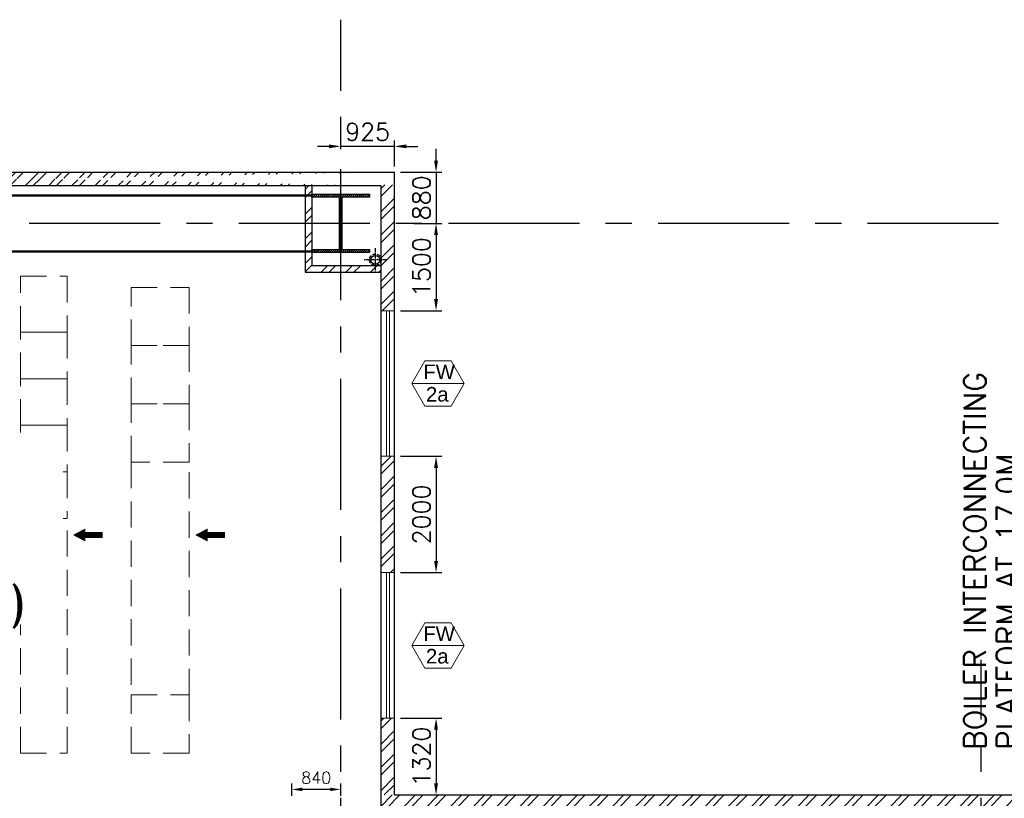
# Model space of a CAD drawing. Header units: inches. Extents: x 306235 to 1392759, y -66369 to 421098.
# Tile 38 of 91: x 477979 to 494889, y -5656 to 7721. Entities that reach past the tile are written whole.
import ezdxf
from ezdxf.enums import TextEntityAlignment as Align

# ---------------------------------------------------------------- set-up
doc = ezdxf.new("R2010")
doc.units = ezdxf.units.IN
doc.header["$LTSCALE"] = 1800
doc.header["$MEASUREMENT"] = 0
for name, pattern in [('CENTER', [2, 1.25, -0.25, 0.25, -0.25]), ('CENTER2', [1.125, 0.75, -0.125, 0.125, -0.125]), ('HIDDEN', [0.375, 0.25, -0.125]), ('HIDDEN2', [0.1875, 0.125, -0.0625])]:
    doc.linetypes.add(name, pattern=pattern)
doc.layers.get('0').update_dxf_attribs({"color": 253, "lineweight": 9})
for name, color, linetype, lineweight in [('1', 7, 'Continuous', 18), ('2CON', 1, 'Continuous', 13), ('A-WIN TAG', 3, 'Continuous', 13), ('A-WIN TAG TEXT', 3, 'Continuous', 13), ('PNL', 8, 'HIDDEN', 9), ('WALL HATCH', 251, 'Continuous', 13), ('WINDOW', 3, 'Continuous', 13)]:
    doc.layers.add(name, color=color, linetype=linetype, lineweight=lineweight)
for name, color, linetype in [('BRACING', 1, 'HIDDEN'), ('CEN', 2, 'CENTER'), ('COL', 1, 'Continuous'), ('DIM', 4, 'Continuous'), ('GRID', 251, 'CENTER'), ('RAIN WATER', 6, 'Continuous'), ('TEXT', 3, 'Continuous'), ('WALL', 6, 'Continuous')]:
    doc.layers.add(name, color=color, linetype=linetype)
doc.styles.add('ROAMNS', font='ROMANS.shx')
doc.styles.add('ROMANS', font='romans.shx')
doc.styles.add('ROMANT', font='romant')
doc.styles.get("Standard").update_dxf_attribs({"font": 'arial.ttf'})
doc.dimstyles.new('DIM INT 1', dxfattribs={"dimtxt": 300, "dimasz": 200, "dimexe": 100, "dimexo": 100, "dimgap": 100, "dimtad": 1, "dimdec": 0, "dimzin": 13, "dimdsep": 46, "dimlunit": 5, "dimtxsty": 'ROAMNS', "dimblk1": 'CLOSEDBLANK', "dimcen": 0.09, "dimclrd": 9, "dimclre": 9, "dimclrt": 4, "dimadec": 0, "dimazin": 0, "dimtfac": 1, "dimtdec": 0, "dimtix": 1, "dimtmove": 2, "dimatfit": 3, "dimfxl": 1, "dimtolj": 1, "dimtzin": 13, "dimarcsym": 0})
doc.dimstyles.new('DIM INT 2', dxfattribs={"dimtxt": 200, "dimasz": 180, "dimexe": 100, "dimexo": 100, "dimgap": 100, "dimtad": 1, "dimdec": 0, "dimzin": 13, "dimdsep": 46, "dimlunit": 5, "dimtxsty": 'ROAMNS', "dimcen": 0.09, "dimclrd": 9, "dimclre": 9, "dimclrt": 4, "dimadec": 0, "dimazin": 0, "dimtfac": 1, "dimtdec": 0, "dimtix": 1, "dimtmove": 2, "dimatfit": 3, "dimfxl": 1, "dimtolj": 1, "dimtzin": 13, "dimarcsym": 0})

# ---------------------------------------------------------------- blocks, each defined once
blk = doc.blocks.new('D E F G-ROW COLUMN UNIT2')
at = {"layer": 'COL'}
h = blk.add_hatch(dxfattribs=at)
h.set_pattern_fill('ANSI31', color=256, scale=200, angle=180, style=0)
h.set_pattern_definition([(225, (-557328.912, -127499.994), (17.6776695, -17.6776695), [])])
h.paths.add_polyline_path([(495, 500), (0, 500), (0, 446), (22, 450), (495, 450)])
h.paths.add_polyline_path([(0, 500), (-495, 500), (-495, 450), (0, 450)])
h.paths.add_polyline_path([(0, 450), (-22, 450), (-22, 0), (0, 0)])
h.paths.add_polyline_path([(22, 450), (0, 450), (0, 0), (22, 0)])
h.paths.add_polyline_path([(0, 0), (-22, 0), (-22, -450), (0, -450)])
h.paths.add_polyline_path([(22, 0), (0, 0), (0, -450), (22, -450)])
h.paths.add_polyline_path([(0, -450), (0, -500), (-495, -500), (-495, -450)])
h.paths.add_polyline_path([(495, -450), (0, -450), (0, -500), (495, -500)])
at = {"layer": 'CEN'}
for p, q in [((0, -500), (0, 500)), ((192, 0), (-192, 0))]:
    blk.add_line(p, q, dxfattribs=at)
at = {"layer": 'COL'}
for points in [[(-495, 500), (495, 500), (495, 450), (-495, 450)], [(-22, 450), (22, 450), (22, -450), (-22, -450)], [(-495, -450), (495, -450), (495, -500), (-495, -500)]]:
    blk.add_lwpolyline(points, close=True, dxfattribs=at)
blk = doc.blocks.new('*D457')
at = {"layer": 'Defpoints', "color": 0, "transparency": 16777216}
for p in [(484417, 5101), (484651, 4221), (485130, 4221)]:
    blk.add_point(p, dxfattribs=at)
at = {"layer": 'DIM', "color": 9, "lineweight": -2, "transparency": 16777216}
for p, q in [((485130, 5301), (485130, 5501)), ((484517, 5101), (485230, 5101)), ((485130, 5101), (485130, 4221)), ((484751, 4221), (485230, 4221)), ((485130, 4021), (485130, 3821))]:
    blk.add_line(p, q, dxfattribs=at)
at = {"layer": 'DIM', "color": 9, "transparency": 16777216}
for points in [[(485096, 5301), (485163, 5301), (485130, 5101)], [(485096, 4021), (485163, 4021), (485130, 4221)]]:
    blk.add_solid(points, dxfattribs=at)
at = {"layer": 'DIM', "color": 4, "transparency": 16777216, "insert": (484880, 4661), "char_height": 300, "attachment_point": 5, "rotation": 90, "style": 'ROAMNS'}
blk.add_mtext('\\A1;880', dxfattribs=at)
blk = doc.blocks.new('_ClosedBlank')
at = {"color": 0, "linetype": 'ByBlock', "lineweight": -2}
for p, q in [((-1, 0.167), (0, 0)), ((-1, 0.167), (-1, -0.167)), ((0, 0), (-1, -0.167))]:
    blk.add_line(p, q, dxfattribs=at)
blk = doc.blocks.new('*D458')
at = {"layer": 'Defpoints', "color": 0, "transparency": 16777216}
for p in [(483492, 5545), (483492, 5398), (484417, 5101)]:
    blk.add_point(p, dxfattribs=at)
at = {"layer": 'DIM', "color": 9, "lineweight": -2, "transparency": 16777216}
for p, q in [((483492, 5498), (483492, 5645)), ((484417, 5201), (484417, 5645)), ((483292, 5545), (483092, 5545)), ((484417, 5545), (483492, 5545)), ((484617, 5545), (484817, 5545))]:
    blk.add_line(p, q, dxfattribs=at)
at = {"layer": 'DIM', "color": 9, "transparency": 16777216}
for points in [[(483292, 5578), (483292, 5512), (483492, 5545)], [(484617, 5578), (484617, 5512), (484417, 5545)]]:
    blk.add_solid(points, dxfattribs=at)
at = {"layer": 'DIM', "color": 4, "transparency": 16777216, "insert": (483954, 5795), "char_height": 300, "attachment_point": 5, "style": 'ROAMNS'}
blk.add_mtext('\\A1;925', dxfattribs=at)
blk = doc.blocks.new('*D500')
at = {"layer": 'Defpoints', "color": 0, "transparency": 16777216}
for p in [(484417, 5101), (484651, 4221), (485130, 4221)]:
    blk.add_point(p, dxfattribs=at)
at = {"layer": 'DIM', "color": 9, "lineweight": -2, "transparency": 16777216}
for p, q in [((485130, 5301), (485130, 5501)), ((484517, 5101), (485230, 5101)), ((485130, 5101), (485130, 4221)), ((484751, 4221), (485230, 4221)), ((485130, 4021), (485130, 3821))]:
    blk.add_line(p, q, dxfattribs=at)
at = {"layer": 'DIM', "color": 9, "transparency": 16777216}
for points in [[(485096, 5301), (485163, 5301), (485130, 5101)], [(485096, 4021), (485163, 4021), (485130, 4221)]]:
    blk.add_solid(points, dxfattribs=at)
at = {"layer": 'DIM', "color": 4, "transparency": 16777216, "insert": (484880, 4661), "char_height": 300, "attachment_point": 5, "rotation": 90, "style": 'ROAMNS'}
blk.add_mtext('\\A1;880', dxfattribs=at)
blk = doc.blocks.new('*D501')
at = {"layer": 'Defpoints', "color": 0, "transparency": 16777216}
for p in [(484651, 4221), (484417, 2721), (485130, 2721)]:
    blk.add_point(p, dxfattribs=at)
at = {"layer": 'DIM', "color": 9, "lineweight": -2, "transparency": 16777216}
for p, q in [((484751, 4221), (485230, 4221)), ((485130, 4021), (485130, 2921)), ((484517, 2721), (485230, 2721))]:
    blk.add_line(p, q, dxfattribs=at)
at = {"layer": 'DIM', "color": 9, "transparency": 16777216}
for points in [[(485096, 4021), (485163, 4021), (485130, 4221)], [(485096, 2921), (485163, 2921), (485130, 2721)]]:
    blk.add_solid(points, dxfattribs=at)
at = {"layer": 'DIM', "color": 4, "transparency": 16777216, "insert": (484880, 3471), "char_height": 300, "attachment_point": 5, "rotation": 90, "style": 'ROAMNS'}
blk.add_mtext('\\A1;1500', dxfattribs=at)
blk = doc.blocks.new('*D502')
at = {"layer": 'Defpoints', "color": 0, "transparency": 16777216}
for p in [(484417, 221), (484417, -1779), (485130, -1779)]:
    blk.add_point(p, dxfattribs=at)
at = {"layer": 'DIM', "color": 9, "lineweight": -2, "transparency": 16777216}
for p, q in [((484517, 221), (485230, 221)), ((485130, 21), (485130, -1579)), ((484517, -1779), (485230, -1779))]:
    blk.add_line(p, q, dxfattribs=at)
at = {"layer": 'DIM', "color": 9, "transparency": 16777216}
for points in [[(485096, 21), (485163, 21), (485130, 221)], [(485096, -1579), (485163, -1579), (485130, -1779)]]:
    blk.add_solid(points, dxfattribs=at)
at = {"layer": 'DIM', "color": 4, "transparency": 16777216, "insert": (484880, -779), "char_height": 300, "attachment_point": 5, "rotation": 90, "style": 'ROAMNS'}
blk.add_mtext('\\A1;2000', dxfattribs=at)
blk = doc.blocks.new('*D503')
at = {"layer": 'Defpoints', "color": 0, "transparency": 16777216}
for p in [(484417, -4279), (484417, -5599), (485130, -5599)]:
    blk.add_point(p, dxfattribs=at)
at = {"layer": 'DIM', "color": 9, "lineweight": -2, "transparency": 16777216}
for p, q in [((484517, -4279), (485230, -4279)), ((485130, -4479), (485130, -5399)), ((484517, -5599), (485230, -5599))]:
    blk.add_line(p, q, dxfattribs=at)
at = {"layer": 'DIM', "color": 9, "transparency": 16777216}
for points in [[(485096, -4479), (485163, -4479), (485130, -4279)], [(485096, -5399), (485163, -5399), (485130, -5599)]]:
    blk.add_solid(points, dxfattribs=at)
at = {"layer": 'DIM', "color": 4, "transparency": 16777216, "insert": (484880, -4939), "char_height": 300, "attachment_point": 5, "rotation": 90, "style": 'ROAMNS'}
blk.add_mtext('\\A1;1320', dxfattribs=at)
blk = doc.blocks.new('*D504')
at = {"layer": 'Defpoints', "color": 0, "transparency": 16777216}
for p in [(483492, 5545), (483492, 5398), (484417, 5101)]:
    blk.add_point(p, dxfattribs=at)
at = {"layer": 'DIM', "color": 9, "lineweight": -2, "transparency": 16777216}
for p, q in [((483492, 5498), (483492, 5645)), ((484417, 5201), (484417, 5645)), ((483292, 5545), (483092, 5545)), ((484417, 5545), (483492, 5545)), ((484617, 5545), (484817, 5545))]:
    blk.add_line(p, q, dxfattribs=at)
at = {"layer": 'DIM', "color": 9, "transparency": 16777216}
for points in [[(483292, 5578), (483292, 5512), (483492, 5545)], [(484617, 5578), (484617, 5512), (484417, 5545)]]:
    blk.add_solid(points, dxfattribs=at)
at = {"layer": 'DIM', "color": 4, "transparency": 16777216, "insert": (483954, 5795), "char_height": 300, "attachment_point": 5, "style": 'ROAMNS'}
blk.add_mtext('\\A1;925', dxfattribs=at)
blk = doc.blocks.new('*D613')
at = {"layer": '1', "color": 9, "lineweight": -2, "transparency": 16777216}
for p, q in [((482652, -5614), (482652, -5403)), ((483492, -5614), (483492, -5403)), ((483312, -5503), (482832, -5503))]:
    blk.add_line(p, q, dxfattribs=at)
at = {"layer": '1', "color": 9, "transparency": 16777216}
for points in [[(482832, -5473), (482832, -5533), (482652, -5503)], [(483312, -5473), (483312, -5533), (483492, -5503)]]:
    blk.add_solid(points, dxfattribs=at)
at = {"layer": 'Defpoints', "color": 0, "transparency": 16777216}
for p in [(482652, -5503), (482652, -5714), (483492, -5714)]:
    blk.add_point(p, dxfattribs=at)
at = {"layer": '1', "color": 4, "transparency": 16777216, "insert": (483072, -5303), "char_height": 200, "attachment_point": 5, "style": 'ROAMNS'}
blk.add_mtext('\\A1;840', dxfattribs=at)
blk = doc.blocks.new('CCR 412 R3')
at = {"layer": 'PNL'}
for p, q in [((38000, 1899.8), (38000, 5930.8)), ((38000, 5930.8), (38800, 5930.8)), ((38800, 1899.8), (38800, 5930.8)), ((38000, 1899.8), (38800, 1899.8))]:
    blk.add_line(p, q, dxfattribs=at)
for points in [[(38000, 10090.8), (38800, 10090.8), (38800, 9130.8), (38000, 9130.8)], [(40900, 8899.8), (39900, 8899.8), (39900, 9899.8), (40900, 9899.8)], [(38000, 9130.8), (38800, 9130.8), (38800, 8330.8), (38000, 8330.8)], [(40900, 7899.8), (39900, 7899.8), (39900, 8899.8), (40900, 8899.8)], [(38000, 8330.8), (38800, 8330.8), (38800, 7530.8), (38000, 7530.8)], [(40900, 6899.8), (39900, 6899.8), (39900, 7899.8), (40900, 7899.8)], [(38000, 7530.8), (38800, 7530.8), (38800, 6730.8), (38000, 6730.8)], [(40900, 6899.8), (39900, 6899.8), (39900, 2899.8), (40900, 2899.8)], [(38000, 6730.8), (38800, 6730.8), (38800, 5930.8), (38000, 5930.8)], [(40900, 1899.8), (39900, 1899.8), (39900, 2899.8), (40900, 2899.8)]]:
    blk.add_lwpolyline(points, close=True, dxfattribs=at)
for points in [[(38901.6, 5646.6, 0, 225, 0), (39115, 5646.6, 225, 225, 0)], [(41001.6, 5646.6, 0, 225, 0), (41215, 5646.6, 225, 225, 0)]]:
    blk.add_lwpolyline(points, format="xyseb", dxfattribs=at)
at = {"layer": 'PNL', "const_width": 100}
for points in [[(39115, 5646.6), (39412.1, 5647.6)], [(41215, 5646.6), (41512.1, 5647.6)]]:
    blk.add_lwpolyline(points, dxfattribs=at)

msp = doc.modelspace()

# ---------------------------------------------------------------- hatches: boundary and pattern name
at = {"layer": 'WALL HATCH'}
h = msp.add_hatch(dxfattribs=at)
h.set_pattern_fill('ANSI32', color=256, scale=750, style=0)
h.set_pattern_definition([(45, (-87722.1, -144489), (-198.87378, 198.87378), []), (45, (-87589.52, -144489), (-198.87378, 198.87378), [])])
edge = h.paths.add_edge_path()
edge.add_line((472416.6, 5101.3), (484206.6, 5101.3))
edge.add_line((472186.6, 4871.3), (483976.6, 4871.3))
h = msp.add_hatch(dxfattribs=at)
h.set_pattern_fill('ANSI32', color=256, scale=800, style=0)
h.set_pattern_definition([(45, (-87722.1, -144504), (-212.13203, 212.13203), []), (45, (-87580.7, -144504), (-212.13203, 212.13203), [])])
h.paths.add_polyline_path([(484186.6, 3496.3), (482996.6, 3496.3), (482996.6, 4871.3), (482881.6, 4871.3), (482881.6, 3381.3), (484186.6, 3381.3)])
h = msp.add_hatch(dxfattribs=at)
h.set_pattern_fill('ANSI32', color=256, scale=750, style=0)
h.set_pattern_definition([(45, (-42602.1, -144504), (-198.87378, 198.87378), []), (45, (-42469.52, -144504), (-198.87378, 198.87378), [])])
h.paths.add_polyline_path([(484416.6, -4278.7), (484186.6, -4278.7), (484186.6, -5598.7), (484416.6, -5598.7)])
h.paths.add_polyline_path([(484416.6, 221.3), (484186.6, 221.3), (484186.6, -1778.7), (484416.6, -1778.7)])
h.paths.add_polyline_path([(484186.6, 2721.3), (484416.6, 2721.3), (484416.6, 4886.3), (484186.6, 4886.3)])
h = msp.add_hatch(dxfattribs=at)
h.set_pattern_fill('ANSI32', color=256, scale=750, style=0)
h.set_pattern_definition([(45, (-125722.24, -188915.74), (-198.87378, 198.87378), []), (45, (-125589.66, -188915.74), (-198.87378, 198.87378), [])])
h.paths.add_polyline_path([(547991.6, -5598.7), (547991.6, -5828.7), (561266.6, -5828.7), (561266.6, -5598.7)])
h.paths.add_polyline_path([(509991.6, -5598.8), (509991.6, -5828.7), (511991.6, -5828.7), (511991.6, -5598.8), (514991.6, -5598.8), (514991.6, -5828.7), (517741.6, -5828.7), (517741.6, -5598.8), (520741.6, -5598.8), (520741.6, -5828.7), (522741.6, -5828.7), (522741.6, -5598.8), (525741.6, -5598.8), (525741.6, -5828.7), (528491.6, -5828.7), (528491.6, -5598.8), (531491.6, -5598.8), (531491.6, -5828.7), (533491.6, -5828.7), (533491.6, -5598.8), (536491.6, -5598.8), (536491.6, -5828.7), (539241.6, -5828.7), (539241.6, -5598.8), (542241.6, -5598.8), (542241.6, -5828.7), (546791.6, -5828.7), (546791.6, -5598.7), (500691.6, -5598.7), (500691.6, -5828.7), (506991.6, -5828.7), (506991.6, -5598.8)])
h.paths.add_polyline_path([(484186.6, -5598.7), (484186.6, -5828.7), (499491.6, -5828.7), (499491.6, -5598.7)])

# ---------------------------------------------------------------- linework, layer by layer
at = {"layer": '2CON'}
for p, q in [((484712, 1471.3), (485612, 1471.3)), ((484712, -3028.7), (485612, -3028.7))]:
    msp.add_line(p, q, dxfattribs=at)
at = {"layer": 'A-WIN TAG'}
for points in [[(485387, 1861), (485612, 1471.3), (485387, 1081.6), (484937, 1081.6), (484712, 1471.3), (484937, 1861)], [(485387, -2639), (485612, -3028.7), (485387, -3418.4), (484937, -3418.4), (484712, -3028.7), (484937, -2639)]]:
    msp.add_lwpolyline(points, close=True, dxfattribs=at)
at = {"layer": 'BRACING', "const_width": 40}
for points in [[(471861.6, 4701.3), (482996.6, 4701.3)], [(471861.6, 3741.3), (482996.6, 3741.3)]]:
    msp.add_lwpolyline(points, dxfattribs=at)
at = {"layer": 'GRID'}
for p, q in [((483491.6, -58299.5), (483491.6, 7721.3)), ((566791.6, 4221.3), (434691.6, 4221.3)), ((494491.6, -58299.5), (494491.6, -3278.7)), ((494491.6, -58299.5), (494491.6, -3278.7))]:
    msp.add_line(p, q, dxfattribs=at)
at = {"layer": 'RAIN WATER', "linetype": 'CENTER2', "ltscale": 0.05}
for p, q in [((484086.6, 3796.3), (484086.6, 3396.3)), ((484286.6, 3596.3), (483886.6, 3596.3))]:
    msp.add_line(p, q, dxfattribs=at)
at = {"layer": 'RAIN WATER', "linetype": 'HIDDEN2', "ltscale": 0.25}
msp.add_circle((484086.6, 3596.3), 100, dxfattribs=at)
at = {"layer": 'RAIN WATER', "ltscale": 0.25}
msp.add_circle((484086.6, 3596.3), 75, dxfattribs=at)
at = {"layer": 'WALL'}
for p, q in [((472416.6, 5101.3), (484416.6, 5101.3)), ((484416.6, -5598.7), (484416.6, 5101.3)), ((472186.6, 4871.3), (484186.6, 4871.3)), ((484186.6, -5828.7), (484186.6, 4871.3)), ((484416.6, -5598.7), (499491.6, -5598.7))]:
    msp.add_line(p, q, dxfattribs=at)
for points in [[(482881.6, 4871.3), (482881.6, 3381.3), (484186.6, 3381.3)], [(482996.6, 4871.3), (482996.6, 3496.3), (484186.6, 3496.3)]]:
    msp.add_lwpolyline(points, dxfattribs=at)
at = {"layer": 'WINDOW', "ltscale": 100}
for p, q in [((484278, 2721.3), (484278, 221.3)), ((484328, 2721.3), (484328, 221.3)), ((484278, -1778.7), (484278, -4278.7)), ((484328, -1778.7), (484328, -4278.7))]:
    msp.add_line(p, q, dxfattribs=at)
for points in [[(484186.6, 221.3), (484416.6, 221.3), (484416.6, 2721.3), (484186.6, 2721.3)], [(484186.6, -4278.7), (484416.6, -4278.7), (484416.6, -1778.7), (484186.6, -1778.7)]]:
    msp.add_lwpolyline(points, close=True, dxfattribs=at)

# ---------------------------------------------------------------- block references
at = {"layer": 'COL'}
msp.add_blockref('D E F G-ROW COLUMN UNIT2', (483491.6, 4221.3), dxfattribs=at)
at = {"layer": 'GRID', "color": 1, "true_color": 0xff0000}
msp.add_blockref('CCR 412 R3', (439991.6, -6778.7), dxfattribs=at)

# ---------------------------------------------------------------- texts
at = {"layer": 'A-WIN TAG TEXT'}
for s, p in [('FW', (485181.7, 1671.3)), ('2a', (485150.5, 1285.4)), ('FW', (485181.7, -2828.7)), ('2a', (485150.5, -3214.6))]:
    msp.add_text(s, height=250, dxfattribs=at).set_placement(p, align=Align.MIDDLE)
at = {"layer": 'TEXT', "color": 3, "char_height": 375, "attachment_point": 4, "rotation": 90, "style": 'ROMANS'}
for s, insert in [('BOILER INTERCONNECTING', (494384.2, -4825.7)), ('PLATFORM AT 17.0M', (494942, -4825.7))]:
    msp.add_mtext(s, dxfattribs=dict(at, insert=insert))

# ---------------------------------------------------------------- dimensions: what is measured, and where the dimension line sits
at = {"layer": '1'}
dim = msp.add_linear_dim(base=(482651.6, -5502.8), p1=(483491.6, -5713.7), p2=(482651.6, -5713.7), dimstyle='DIM INT 2', dxfattribs=at)
dim.commit()
dim.dimension.update_dxf_attribs({"geometry": '*D613', "text_midpoint": (483071.6, -5302.8)})
at = {"layer": 'DIM'}
for picture in ['*D458', '*D504']:
    dim = msp.add_linear_dim(base=(483491.6, 5545), p1=(484416.6, 5101.3), p2=(483491.6, 5398), dimstyle='DIM INT 1', dxfattribs=at)
    dim.commit()
    dim.dimension.update_dxf_attribs({"geometry": picture, "text_midpoint": (483954.1, 5795)})
for base, p1, p2, picture, middle in [((485129.7, 4221.3), (484416.6, 5101.3), (484651.4, 4221.3), '*D457', (484879.7, 4661.3)), ((485129.7, 4221.3), (484416.6, 5101.3), (484651.4, 4221.3), '*D500', (484879.7, 4661.3)), ((485129.7, 2721.3), (484651.4, 4221.3), (484416.6, 2721.3), '*D501', (484879.7, 3471.3)), ((485129.7, -1778.7), (484416.6, 221.3), (484416.6, -1778.7), '*D502', (484879.7, -778.7)), ((485129.7, -5598.7), (484416.6, -4278.7), (484416.6, -5598.7), '*D503', (484879.7, -4938.7))]:
    dim = msp.add_linear_dim(base=base, p1=p1, p2=p2, angle=90, dimstyle='DIM INT 1', dxfattribs=at)
    dim.commit()
    dim.dimension.update_dxf_attribs({"geometry": picture, "text_midpoint": middle})

# ---------------------------------------------------------------- next in the draw order: texts
at = {"layer": 'TEXT', "insert": (443675.4, 372.9), "char_height": 500, "attachment_point": 1, "style": 'ROMANT', "bg_fill": 3, "box_fill_scale": 1.2, "bg_fill_color": 256, "bg_fill_transparency": 0}
msp.add_mtext_dynamic_manual_height_columns('\\pi1300.3;{\\W0.85;CONTROL \\P\\pi865.22;EQUIPMENT \\P\\pi1877.1;ROOM\\P\\pi450.34;(FOR UNIT#1)}', width=5535.2, gutter_width=1, heights=[0], dxfattribs=at)

# ---------------------------------------------------------------- next in the draw order: texts
at = {"layer": 'TEXT', "insert": (473778.4, 433.8), "char_height": 500, "attachment_point": 1, "style": 'ROMANT', "bg_fill": 3, "box_fill_scale": 1.2, "bg_fill_color": 256, "bg_fill_transparency": 0}
msp.add_mtext_dynamic_manual_height_columns('\\pi954.09;{\\W0.85;CONTROL \\P\\pi518.97;EQUIPMENT \\P\\pi1530.9;ROOM\\P\\pi104.09;(FOR UNIT#2)}', width=4842.708, gutter_width=1, heights=[0], dxfattribs=at)

doc.saveas('drawing.dxf')
